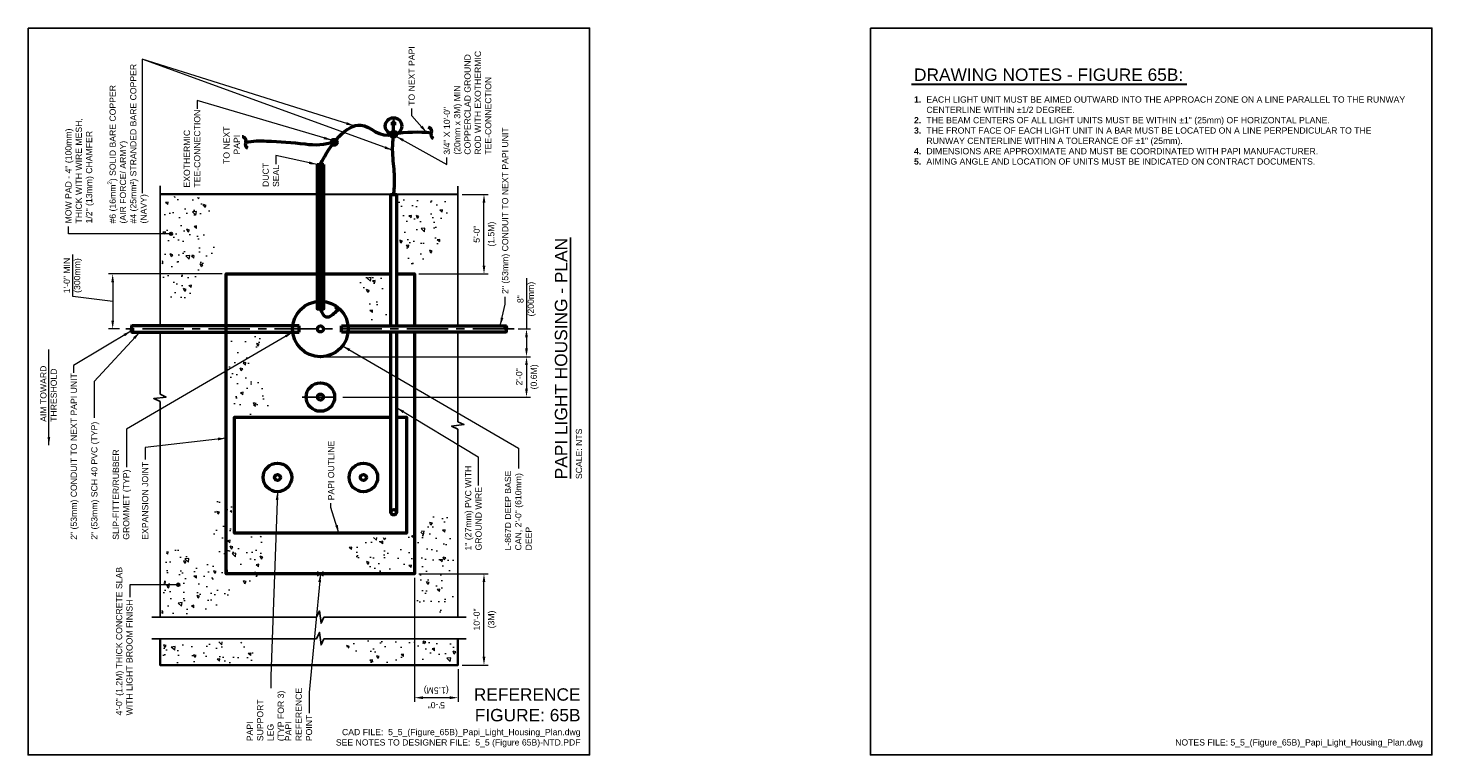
# Model space of a CAD drawing. Header units: inches. Extents: x 0 to 21.3, y 0 to 11.
import ezdxf
from ezdxf.enums import TextEntityAlignment as Align

# ---------------------------------------------------------------- set-up
doc = ezdxf.new("R2010")
doc.units = ezdxf.units.IN
doc.header["$LTSCALE"] = 0.5
doc.header["$MEASUREMENT"] = 0
doc.header["$PDSIZE"] = 2
doc.linetypes.add('CENTER', pattern=[2, 1.25, -0.25, 0.25, -0.25])
doc.layers.get('0').update_dxf_attribs({"linetype": 'CONTINUOUS'})
doc.layers.get('DEFPOINTS').update_dxf_attribs({"linetype": 'CONTINUOUS'})
for name, color, linetype, lineweight in [('E-AFLD-JBOX', 23, 'CONTINUOUS', 50), ('E-AFLD-LITE-APPR', 203, 'CONTINUOUS', 50), ('E-GRND-EQUI', 83, 'CONTINUOUS', 50), ('E-POWR-CNDT', 83, 'CONTINUOUS', 50), ('G-ANNO-PATT', 252, 'CONTINUOUS', 18), ('G-ANNO-RDME', 5, 'CONTINUOUS', 18), ('S-SLAB-EDGE', 41, 'CONTINUOUS', 35)]:
    doc.layers.add(name, color=color, linetype=linetype, lineweight=lineweight)
for name, color, linetype in [('G-ANNO-DIMS', 7, 'CONTINUOUS'), ('G-ANNO-SYMB', 6, 'CONTINUOUS'), ('G-ANNO-TEXT', 7, 'CONTINUOUS'), ('G-ANNO-TTLB', 7, 'CONTINUOUS')]:
    doc.layers.add(name, color=color, linetype=linetype)
doc.styles.add('00-E-TITLE-1_1', font='arial.ttf', dxfattribs={"height": 0.1875})
doc.styles.add('01-E-BLDG-1_1', font='arial.ttf', dxfattribs={"height": 0.09375})
doc.styles.add('ARIAL', font='arial.ttf')
doc.dimstyles.new('01-E-BLDG-1_1', dxfattribs={"dimtxt": 0.09375, "dimasz": 0.125, "dimexe": 0.0625, "dimexo": 0.0625, "dimgap": 0.0625, "dimtad": 1, "dimdec": 4, "dimzin": 3, "dimdsep": 46, "dimlunit": 4, "dimtxsty": '01-E-BLDG-1_1', "dimcen": 0.0625, "dimclrd": 1, "dimclre": 1, "dimclrt": 256, "dimazin": 0, "dimtfac": 1, "dimtdec": 4, "dimtmove": 1, "dimatfit": 3, "dimfxl": 1, "dimfrac": 2, "dimtolj": 1, "dimtzin": 3, "dimlwd": 0, "dimlwe": 0, "dimarcsym": 0})

# ---------------------------------------------------------------- blocks, each defined once
blk = doc.blocks.new('BREAK')
at = {"color": 0, "linetype": 'Continuous', "flags": 128}
blk.add_lwpolyline([(0, 0), (0.046625, 0.097375), (0.069125, -0.090125), (0.112375, 0)], dxfattribs=at)
blk = doc.blocks.new('G-DBRK')
at = {"color": 0, "linetype": 'ByBlock', "lineweight": -2}
blk.add_ellipse((0, -0.25), major_axis=(0, -0.25), ratio=0.4, dxfattribs=at)
blk.add_ellipse((0, -0.75), major_axis=(0, -0.25), ratio=0.4, start_param=0, end_param=3.141593, dxfattribs=at)
blk = doc.blocks.new('CPLTM')
at = {"color": 0, "linetype": 'Continuous'}
for centre, radius, start, end in [((-0.042, 0.046), 0.0616, 312.3419, 63.549), ((0.042, -0.044), 0.0612, 133.6326, 226.6061)]:
    blk.add_arc(centre, radius, start, end, dxfattribs=at)
blk = doc.blocks.new('G-TDT2')
at = {"linetype": 'ByBlock', "lineweight": -2}
h = blk.add_hatch(color=256, dxfattribs=at)
edge = h.paths.add_edge_path()
edge.add_arc((0, 0), 0.0444, 0, 360)
at = {"color": 0, "linetype": 'ByBlock', "lineweight": -2}
blk.add_circle((0, 0), 0.0444, dxfattribs=at)
blk = doc.blocks.new('*D5')
at = {"layer": 'DEFPOINTS', "color": 0, "transparency": 16777216}
for p in [(6.507, 8.483, -11773.57), (6.901, 8.483), (5.851, 7.279, -11773.57)]:
    blk.add_point(p, dxfattribs=at)
at = {"layer": 'G-ANNO-TEXT', "color": 1, "lineweight": 0, "transparency": 16777216}
for p, q in [((6.569, 8.483), (6.964, 8.483)), ((6.901, 7.404), (6.901, 8.358)), ((5.914, 7.279), (6.964, 7.279))]:
    blk.add_line(p, q, dxfattribs=at)
at = {"layer": 'G-ANNO-TEXT', "color": 1, "transparency": 16777216}
for points in [[(6.88, 8.358), (6.922, 8.358), (6.901, 8.483)], [(6.88, 7.404), (6.922, 7.404), (6.901, 7.279)]]:
    blk.add_solid(points, dxfattribs=at)
at = {"layer": 'G-ANNO-TEXT', "transparency": 16777216, "char_height": 0.0938, "attachment_point": 5, "rotation": 90, "style": '01-E-BLDG-1_1'}
for s, insert in [('\\A1;5\'-0"', (6.791, 7.881)), ('\\A1;(1.5M)', (7.025, 7.881))]:
    blk.add_mtext(s, dxfattribs=dict(at, insert=insert))
blk = doc.blocks.new('*D6')
at = {"layer": 'DEFPOINTS', "color": 0, "transparency": 16777216}
for p in [(4.425, 6.026, -11773.57), (4.703, 5.416, -11773.57), (7.545, 5.416)]:
    blk.add_point(p, dxfattribs=at)
at = {"layer": 'G-ANNO-TEXT', "color": 1, "lineweight": 0, "transparency": 16777216}
for p, q in [((4.488, 6.026), (7.607, 6.026)), ((7.545, 5.901), (7.545, 5.541)), ((4.766, 5.416), (7.607, 5.416))]:
    blk.add_line(p, q, dxfattribs=at)
at = {"layer": 'G-ANNO-TEXT', "color": 1, "transparency": 16777216}
for points in [[(7.524, 5.901), (7.565, 5.901), (7.545, 6.026)], [(7.524, 5.541), (7.565, 5.541), (7.545, 5.416)]]:
    blk.add_solid(points, dxfattribs=at)
at = {"layer": 'G-ANNO-TEXT', "transparency": 16777216, "char_height": 0.0938, "attachment_point": 5, "rotation": 90, "style": '01-E-BLDG-1_1'}
for s, insert in [('\\A1;2\'-0"', (7.434, 5.721)), ('\\A1;(0.6M)', (7.669, 5.721))]:
    blk.add_mtext(s, dxfattribs=dict(at, insert=insert))
blk = doc.blocks.new('*D7')
at = {"layer": 'DEFPOINTS', "color": 0, "transparency": 16777216}
for p in [(7.357, 6.446, -11773.57), (4.425, 6.026, -11773.57), (7.545, 6.026)]:
    blk.add_point(p, dxfattribs=at)
at = {"layer": 'G-ANNO-TEXT', "color": 1, "lineweight": 0, "transparency": 16777216}
for p, q in [((7.545, 7.216), (7.545, 6.446)), ((7.42, 6.446), (7.607, 6.446)), ((7.545, 6.321), (7.545, 6.151)), ((4.488, 6.026), (7.607, 6.026))]:
    blk.add_line(p, q, dxfattribs=at)
at = {"layer": 'G-ANNO-TEXT', "color": 1, "transparency": 16777216}
for points in [[(7.524, 6.321), (7.565, 6.321), (7.545, 6.446)], [(7.524, 6.151), (7.565, 6.151), (7.545, 6.026)]]:
    blk.add_solid(points, dxfattribs=at)
at = {"layer": 'G-ANNO-TEXT', "transparency": 16777216, "insert": (7.545, 6.898), "char_height": 0.0938, "attachment_point": 5, "rotation": 90, "style": '01-E-BLDG-1_1'}
blk.add_mtext('\\A1;8"\\P(200mm)', dxfattribs=at)
blk = doc.blocks.new('*D8')
at = {"layer": 'DEFPOINTS', "color": 0, "transparency": 16777216}
for p in [(5.851, 2.74, -11773.57), (6.901, 2.74), (6.508, 1.36, -11773.57)]:
    blk.add_point(p, dxfattribs=at)
at = {"layer": 'G-ANNO-TEXT', "color": 1, "lineweight": 0, "transparency": 16777216}
for p, q in [((5.914, 2.74), (6.964, 2.74)), ((6.901, 1.485), (6.901, 2.615)), ((6.57, 1.36), (6.964, 1.36))]:
    blk.add_line(p, q, dxfattribs=at)
at = {"layer": 'G-ANNO-TEXT', "color": 1, "transparency": 16777216}
for points in [[(6.88, 2.615), (6.922, 2.615), (6.901, 2.74)], [(6.88, 1.485), (6.922, 1.485), (6.901, 1.36)]]:
    blk.add_solid(points, dxfattribs=at)
at = {"layer": 'G-ANNO-TEXT', "transparency": 16777216, "char_height": 0.0938, "attachment_point": 5, "rotation": 90, "style": '01-E-BLDG-1_1'}
for s, insert in [('\\A1;10\'-0"', (6.791, 2.05)), ('\\A1;(3M)', (7.025, 2.05))]:
    blk.add_mtext(s, dxfattribs=dict(at, insert=insert))
blk = doc.blocks.new('*D9')
at = {"layer": 'DEFPOINTS', "color": 0, "transparency": 16777216}
for p in [(5.851, 2.74, -11773.57), (6.508, 1.36, -11773.57), (5.851, 0.866)]:
    blk.add_point(p, dxfattribs=at)
at = {"layer": 'G-ANNO-TEXT', "color": 1, "lineweight": 0, "transparency": 16777216}
for p, q in [((5.851, 2.678), (5.851, 0.803)), ((6.508, 1.298), (6.508, 0.803)), ((6.383, 0.866), (5.976, 0.866))]:
    blk.add_line(p, q, dxfattribs=at)
at = {"layer": 'G-ANNO-TEXT', "color": 1, "transparency": 16777216}
for points in [[(5.976, 0.887), (5.976, 0.845), (5.851, 0.866)], [(6.383, 0.887), (6.383, 0.845), (6.508, 0.866)]]:
    blk.add_solid(points, dxfattribs=at)
at = {"layer": 'G-ANNO-TEXT', "transparency": 16777216, "char_height": 0.0938, "attachment_point": 5, "rotation": 180, "style": '01-E-BLDG-1_1'}
for s, insert in [('\\A1;(1.5M)', (6.179, 0.99)), ('\\A1;5\'-0"', (6.179, 0.755))]:
    blk.add_mtext(s, dxfattribs=dict(at, insert=insert))
blk = doc.blocks.new('*D10')
at = {"layer": 'DEFPOINTS', "color": 0, "transparency": 16777216}
for p in [(2.999, 7.279, -11773.57), (1.281, 6.446), (1.447, 6.446, -11773.57)]:
    blk.add_point(p, dxfattribs=at)
at = {"layer": 'G-ANNO-TEXT', "color": 1, "lineweight": 0, "transparency": 16777216}
for p, q in [((0.678, 6.936), (0.678, 7.574)), ((2.937, 7.279), (1.218, 7.279)), ((1.281, 7.154), (1.281, 6.571)), ((1.281, 6.863), (0.678, 6.936)), ((1.385, 6.446), (1.218, 6.446))]:
    blk.add_line(p, q, dxfattribs=at)
at = {"layer": 'G-ANNO-TEXT', "color": 1, "transparency": 16777216}
for points in [[(1.26, 7.154), (1.301, 7.154), (1.281, 7.279)], [(1.26, 6.571), (1.301, 6.571), (1.281, 6.446)]]:
    blk.add_solid(points, dxfattribs=at)
at = {"layer": 'G-ANNO-TEXT', "transparency": 16777216, "insert": (0.678, 7.255), "char_height": 0.09375, "attachment_point": 5, "rotation": 90, "style": '01-E-BLDG-1_1'}
blk.add_mtext('\\A1;1\'-0" MIN\\P(300mm)', dxfattribs=at)
blk = doc.blocks.new('G-TDT1')
at = {"linetype": 'ByBlock', "lineweight": -2}
h = blk.add_hatch(color=256, dxfattribs=at)
edge = h.paths.add_edge_path()
edge.add_arc((0, 0), 0.0222, 0, 360)
at = {"color": 0, "linetype": 'ByBlock', "lineweight": -2}
blk.add_circle((0, 0), 0.0222, dxfattribs=at)
blk = doc.blocks.new('GRDROD')
at = {"color": 0, "linetype": 'Continuous'}
for p, q in [((0, 0.078), (0, 0)), ((0, 0), (0, -0.039)), ((0.039, -0.039), (-0.039, -0.039)), ((0.026, -0.059), (-0.026, -0.059)), ((0.013, -0.078), (-0.013, -0.078))]:
    blk.add_line(p, q, dxfattribs=at)
blk.add_circle((0, 0), 0.125, dxfattribs=at)

msp = doc.modelspace()

# ---------------------------------------------------------------- hatches: boundary and pattern name
at = {"layer": 'E-POWR-CNDT'}
msp.add_hatch(color=256, dxfattribs=at).paths.add_polyline_path([(4.71172, 6.71896), (4.66089, 6.76424), (4.67781, 6.78323), (4.72864, 6.73795)])
at = {"layer": 'G-ANNO-PATT'}
h = msp.add_hatch(dxfattribs=at)
h.set_pattern_fill('AR-CONC', color=256, scale=0.0625, angle=90)
h.paths.add_polyline_path([(2.01449, 6.86191), (2.03793, 8.45619), (2.98123, 8.42102), (2.58868, 8.01659), (2.87577, 7.67077), (2.49493, 6.93224)])
h = msp.add_hatch(dxfattribs=at)
h.set_pattern_fill('AR-CONC', color=256, scale=0.0625, angle=90)
h.paths.add_polyline_path([(5.60605, 8.4093), (5.64121, 7.48907), (5.9283, 7.36012), (6.23882, 7.78213), (6.47318, 8.42102)])
h = msp.add_hatch(dxfattribs=at)
h.set_pattern_fill('AR-CONC', color=256, scale=0.0625, angle=90)
h.paths.add_polyline_path([(4.97328, 7.22531), (5.43028, 7.22531), (5.43028, 6.55126), (5.19592, 6.56884)])
h = msp.add_hatch(dxfattribs=at)
h.set_pattern_fill('AR-CONC', color=256, scale=0.0625, angle=90)
h.paths.add_polyline_path([(3.60228, 5.14454), (3.03396, 5.15627), (3.04568, 6.31681), (3.57299, 6.34025), (3.43823, 5.78343), (3.79563, 5.32038)])
h = msp.add_hatch(dxfattribs=at)
h.set_pattern_fill('AR-CONC', color=256, scale=0.0625, angle=90)
h.paths.add_polyline_path([(3.59092, 3.31069), (3.54416, 2.60897), (2.96547, 2.38091), (2.77257, 2.13531), (2.01853, 2.14116), (2.10621, 3.19958), (2.80765, 2.89551), (2.81349, 4.01826), (3.08822, 3.86622), (3.08238, 3.29899)])
h = msp.add_hatch(dxfattribs=at)
h.set_pattern_fill('AR-CONC', color=256, scale=0.0625, angle=90)
h.paths.add_polyline_path([(5.89314, 2.13769), (5.89314, 3.26892), (6.08649, 3.64991), (6.30327, 3.69094), (6.47318, 3.67922), (6.44975, 2.13769)])
h = msp.add_hatch(dxfattribs=at)
h.set_pattern_fill('AR-CONC', color=256, scale=0.0625, angle=90)
h.paths.add_polyline_path([(4.84439, 3.30995), (4.86782, 2.77657), (5.80526, 2.7883), (5.84041, 3.4389), (5.75839, 3.4389), (5.74667, 3.26892)])
h = msp.add_hatch(dxfattribs=at)
h.set_pattern_fill('AR-CONC', color=256, scale=0.0625, angle=90)
h.paths.add_polyline_path([(2.02437, 1.38096), (3.59677, 1.38681), (3.22267, 1.70843), (2.04191, 1.71428)])
h = msp.add_hatch(dxfattribs=at)
h.set_pattern_fill('AR-CONC', color=256, scale=0.0625, angle=90)
h.paths.add_polyline_path([(4.73661, 1.73182), (5.05226, 1.3985), (6.47852, 1.39266), (6.47268, 1.73767)])

# ---------------------------------------------------------------- linework, layer by layer
at = {"layer": 'E-AFLD-JBOX', "elevation": -11773.57044}
for points in [[(5.85128, 6.39928), (5.85128, 2.74049), (2.99924, 2.74049), (2.99924, 7.27889), (4.37568, 7.27889)], [(4.47484, 7.27889), (5.49264, 7.27889)], [(5.5749, 7.27889), (5.85128, 7.27889), (5.85128, 6.49303)], [(5.57509, 5.10989), (5.72628, 5.10989), (5.72628, 3.35635), (3.12424, 3.35587), (3.12424, 5.10989), (5.49264, 5.10989)]]:
    msp.add_lwpolyline(points, dxfattribs=at)
at = {"layer": 'E-AFLD-LITE-APPR'}
for centre, radius in [((4.42526, 6.44616, -11773.57044), 0.42034), ((4.42526, 6.44616, -11773.57044), 0.04528), ((4.42526, 5.41551, -11773.57044), 0.21558), ((4.42526, 5.41551, -11773.57044), 0.04528), ((3.77475, 4.19918, -11773.57044), 0.21558), ((5.07577, 4.19918, -11773.57044), 0.21558), ((3.77475, 4.19918, -11773.57044), 0.04528), ((5.07577, 4.19918, -11773.57044), 0.04528)]:
    msp.add_circle(centre, radius, dxfattribs=at)
at = {"layer": 'E-GRND-EQUI'}
msp.add_line((4.37568, 8.93519, -11773.57044), (4.47484, 8.93519, -11773.57044), dxfattribs=at)
for points, elevation in [([(6.10484, 9.41055, 0.07199095), (5.53236, 9.39264)], -11773.57044), ([(4.6321, 9.27091, -0.106594), (4.19317, 9.24065, 0.02264098), (3.61249, 9.28444, 0.07897005), (3.29413, 9.26654, -1.82380084)], -4319.48503)]:
    msp.add_lwpolyline(points, format="xyb", dxfattribs=dict(at, elevation=elevation))
at = {"layer": 'E-GRND-EQUI', "elevation": -11773.57044}
for points in [[(4.37568, 8.93519), (4.37568, 6.75233), (4.47484, 6.75233), (4.47484, 8.93519)], [(5.49264, 6.49303), (5.49264, 8.48378), (5.57479, 8.48374), (5.57497, 6.49303)], [(5.49264, 3.6725), (5.49264, 6.39928)], [(5.57497, 6.39928), (5.57522, 3.6725)]]:
    msp.add_lwpolyline(points, dxfattribs=at)
at = {"layer": 'E-GRND-EQUI'}
msp.add_circle((5.53393, 3.6725, -11773.57044), 0.04129, dxfattribs=at)
for points, knots in [([(4.42526, 8.93519, -11773.57044), (4.57102, 9.24454, -4319.48503), (5.01892, 9.78081, -4319.48503), (5.31445, 9.32442, -4319.48503), (5.53236, 9.39264, -11773.57044)], [0, 0, 0, 0, 0.83495659, 1.4519791, 1.4519791, 1.4519791, 1.4519791]), ([(5.53371, 8.48376, -11773.57044), (5.54293, 8.54939), (5.54765, 8.64929), (5.54902, 8.84209), (5.50772, 9.1221), (5.52528, 9.31488), (5.53236, 9.39264)], [38.13956329, 38.13956329, 38.13956329, 38.13956329, 43.48530496, 64.63349045, 92.27738613, 110.96423578, 110.96423578, 110.96423578, 110.96423578])]:
    msp.add_open_spline(points, degree=3, knots=knots, dxfattribs=at)
at = {"layer": 'E-POWR-CNDT'}
for p, q in [((4.42526, 8.93519, -11773.57044), (4.42526, 6.75233, -11773.57044)), ((4.10382, 6.49303, -11773.57044), (1.57245, 6.49303, -11773.57044)), ((1.57245, 6.39928, -11773.57044), (4.10382, 6.39928, -11773.57044)), ((4.10382, 6.39928, -11773.57044), (4.10382, 6.49303, -11773.57044)), ((4.7467, 6.39928, -11773.57044), (4.7467, 6.49303, -11773.57044)), ((4.7467, 6.49303, -11773.57044), (7.23203, 6.49303, -11773.57044)), ((7.23203, 6.39928, -11773.57044), (4.7467, 6.39928, -11773.57044))]:
    msp.add_line(p, q, dxfattribs=at)
at = {"layer": 'E-POWR-CNDT', "elevation": -11773.57044}
msp.add_lwpolyline([(4.71172, 6.71896), (4.66089, 6.76424), (4.67781, 6.78323), (4.72864, 6.73795)], close=True, dxfattribs=at)
at = {"layer": 'E-POWR-CNDT'}
msp.add_open_spline([(4.42526, 6.75233, -11773.57044), (4.44615, 6.68732, -4319.48503), (4.49704, 6.60613, -4319.48503), (4.59346, 6.64049, -4319.48503), (4.66195, 6.7083, -4319.48503), (4.68905, 6.73916, -4319.48503)], degree=3, knots=[0, 0, 0, 0, 14.05773386, 26.97819949, 34.78734551, 34.78734551, 34.78734551, 34.78734551], dxfattribs=at)
at = {"layer": 'G-ANNO-DIMS', "linetype": 'CENTER'}
msp.add_line((7.35703, 6.44616, -11773.57044), (1.44745, 6.44616, -11773.57044), dxfattribs=at)
at = {"layer": 'G-ANNO-DIMS', "linetype": 'CENTER', "ltscale": 0.75}
msp.add_line((4.14718, 5.41551, -11773.57044), (4.70334, 5.41551, -11773.57044), dxfattribs=at)
at = {"layer": 'G-ANNO-SYMB'}
for p, q in [((1.99924, 8.6104, -11773.57044), (1.99924, 6.49733, -11773.57044)), ((6.5069, 8.6083, -11773.57044), (6.5069, 6.50004, -11773.57044)), ((1.99924, 6.40358, -11773.57044), (1.99924, 5.45908, -11773.57044)), ((6.5069, 6.40087, -11773.57044), (6.5069, 5.04284, -11773.57044)), ((1.99924, 5.34671, -11773.57044), (1.99924, 2.08302, -11773.57044)), ((6.5069, 4.93046, -11773.57044), (6.5069, 2.08302, -11773.57044)), ((4.37751, 2.70862), (4.47302, 2.77229, -417.27407)), ((4.37751, 2.77229, -417.27407), (4.47302, 2.70862)), ((1.87424, 2.08302, -11773.57044), (4.36693, 2.08302, -11773.57044)), ((4.47931, 2.08302, -11773.57044), (6.6325, 2.08302, -11773.57044)), ((1.87424, 1.75615, -11773.57044), (4.36693, 1.75615, -11773.57044)), ((4.47931, 1.75615, -11773.57044), (6.63257, 1.75615, -11773.57044))]:
    msp.add_line(p, q, dxfattribs=at)
at = {"layer": 'G-ANNO-TEXT', "linetype": 'Continuous', "lineweight": 30}
msp.add_line((13.3713, 10.14903), (17.54043, 10.14903), dxfattribs=at)
at = {"layer": 'G-ANNO-TEXT', "linetype": 'Continuous'}
msp.add_line((8.21294, 4.18439), (8.21294, 7.83137), dxfattribs=at)
at = {"layer": 'G-ANNO-TTLB'}
for points in [[(0, 11), (8.5, 11), (8.5, 0), (0, 0)], [(12.75, 11), (21.25, 11), (21.25, 0), (12.75, 0)]]:
    msp.add_lwpolyline(points, close=True, dxfattribs=at)
at = {"layer": 'S-SLAB-EDGE'}
for p, q in [((4.37568, 8.48429, -11773.57044), (1.99924, 8.4854, -11773.57044)), ((6.5069, 8.4833, -11773.57044), (4.47484, 8.48425, -11773.57044))]:
    msp.add_line(p, q, dxfattribs=at)
at = {"layer": 'S-SLAB-EDGE', "elevation": -11773.57044}
msp.add_lwpolyline([(1.99924, 1.75615), (1.99924, 1.36014), (6.50757, 1.36009), (6.50757, 1.75615)], dxfattribs=at)

# ---------------------------------------------------------------- block references
at = {"layer": 'E-GRND-EQUI'}
for name, p, rotation in [('GRDROD', (5.53238, 9.51764, -11773.57044), 179.9999999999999), ('CPLTM', (3.29413, 9.26654, -4319.48503), 21.86661026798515), ('G-TDT2', (5.53236, 9.39264, -11773.57044), 89.99999999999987), ('CPLTM', (6.10484, 9.41055, -11773.57044), 21.86661026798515), ('G-TDT2', (4.6321, 9.27091, -6080.27873), 89.99999999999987)]:
    msp.add_blockref(name, p, dxfattribs=dict(at, rotation=rotation))
at = {"layer": 'E-POWR-CNDT', "xscale": 0.09375, "yscale": 0.09375, "zscale": 0.09375, "rotation": 179.9999999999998}
msp.add_blockref('G-DBRK', (1.57245, 6.39928, -11773.57044), dxfattribs=at)
at = {"layer": 'E-POWR-CNDT', "xscale": 0.09375, "yscale": 0.09375, "zscale": 0.09375}
msp.add_blockref('G-DBRK', (7.23203, 6.49303, -11773.57044), dxfattribs=at)
at = {"layer": 'G-ANNO-SYMB', "rotation": 89.99999999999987}
for p in [(1.99924, 5.34671, -11773.57044), (6.5069, 4.93046, -11773.57044)]:
    msp.add_blockref('BREAK', p, dxfattribs=at)
at = {"layer": 'G-ANNO-SYMB'}
for p in [(4.36693, 2.08302, -11773.57044), (4.36693, 1.75615, -11773.57044)]:
    msp.add_blockref('BREAK', p, dxfattribs=at)
at = {"layer": 'G-ANNO-TEXT', "rotation": 89.99999999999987}
for p in [(2.16406, 7.88571), (2.27425, 2.57481)]:
    msp.add_blockref('G-TDT1', p, dxfattribs=at)

# ---------------------------------------------------------------- texts
at = {"layer": 'G-ANNO-RDME', "attachment_point": 9, "rotation": 0}
for s, insert, char_height, width, style in [('REFERENCE FIGURE: 65B', (8.36242, 0.50548), 0.1875, 1.660137, '00-E-TITLE-1_1'), ('CAD FILE:  5_5_(Figure_65B)_Papi_Light_Housing_Plan.dwg\\PSEE NOTES TO DESIGNER FILE:  5_5 (Figure 65B)-NTD.PDF', (8.36242, 0.11416), 0.09375, 4.6000344, '01-E-BLDG-1_1')]:
    msp.add_mtext(s, dxfattribs=dict(at, insert=insert, char_height=char_height, width=width, style=style))
at = {"layer": 'G-ANNO-RDME', "insert": (21.11242, 0.11416), "char_height": 0.09375, "width": 7.0264495, "attachment_point": 9, "style": '01-E-BLDG-1_1'}
msp.add_mtext('NOTES FILE: 5_5_(Figure_65B)_Papi_Light_Housing_Plan.dwg', dxfattribs=at)
at = {"layer": 'G-ANNO-TEXT', "style": '00-E-TITLE-1_1'}
msp.add_text('DRAWING NOTES - FIGURE 65B:', height=0.1875, dxfattribs=at).set_placement((13.41045, 10.1447), align=Align.BOTTOM_LEFT)
at = {"layer": 'G-ANNO-TEXT', "style": 'ARIAL'}
msp.add_text('PAPI LIGHT HOUSING - PLAN', height=0.1875, rotation=90, dxfattribs=at).set_placement((8.21727, 4.17113), align=Align.BOTTOM_LEFT)
at = {"layer": 'G-ANNO-TEXT', "style": '01-E-BLDG-1_1'}
msp.add_text('SCALE: NTS', height=0.09375, rotation=90, dxfattribs=at).set_placement((8.29193, 4.17441), align=Align.TOP_LEFT)
at = {"layer": 'G-ANNO-TEXT', "char_height": 0.09375, "attachment_point": 1, "rotation": 90, "style": '01-E-BLDG-1_1'}
for s, insert, width in [('\\A1;TO NEXT PAPI', (5.75876, 9.82282), 0.9702028), ('\\A1;3/4" X 10\'-0"\\P(20mm x 3M) MIN COPPERCLAD GROUND ROD WITH EXOTHERMIC TEE-CONNECTION', (6.29243, 9.08391), 1.7762809), ('\\A1;#6 (16mm{\\H0.7x;\\S2^ ;\\H1.4286x;) SOLID BARE COPPER\\P(AIR FORCE/ ARMY)\\P}#4 (25mm²) STRANDED BARE COPPER\\P(NAVY)', (1.20114, 8.04253), 2.4599737), ('\\A1;EXOTHERMIC TEE-CONNECTION', (2.35691, 8.58641), 1.1689645), ('\\A1;MOW PAD - 4" (100mm) THICK WITH WIRE MESH, 1/2" (13mm) CHAMFER', (0.56388, 8.04345), 1.6131623), ('\\A1;\\pi0.02387;TO NEXT\\P\\pi0.16651;PAPI', (2.9566, 8.9198), 0.6096011), ('\\A1;2" (53mm) CONDUIT TO NEXT PAPI UNIT', (7.1742, 6.97738), 2.5576745), ('\\A1;DUCT SEAL', (3.54952, 8.59494), 0.3737489), ('\\A1;AIM TOWARD THRESHOLD', (0.18477, 5.04057), 0.88072), ('\\A1;2" (53mm) CONDUIT TO NEXT PAPI UNIT', (0.64527, 3.25644), 2.5555832), ('\\A1;2" (53mm) SCH 40 PVC (TYP)', (0.95617, 3.25644), 2.3896832), ('\\A1;SLIP-FITTER/RUBBER GROMMET (TYP)', (1.28221, 3.25644), 1.1794486), ('\\A1;L-867D DEEP BASE CAN, 2\'-0" (610mm) DEEP', (7.21721, 3.09432), 1.5420213), ('\\A1;1" (27mm) PVC WITH GROUND WIRE', (6.61557, 3.09432), 1.3082253), ('\\A1;4\'-0" (1.2M) THICK CONCRETE SLAB WITH LIGHT BROOM FINISH', (1.33079, 0.59782), 2.2566418), ('\\A1;PAPI SUPPORT LEG\\P(TYP FOR 3)', (3.30991, 0.20832), 0.9219236), ('\\A1;PAPI REFERENCE POINT', (3.89303, 0.20832), 0.9219236)]:
    msp.add_mtext(s, dxfattribs=dict(at, insert=insert, width=width))
at = {"layer": 'G-ANNO-TEXT', "insert": (13.41045, 9.96565), "char_height": 0.09375, "width": 7.4237884, "attachment_point": 1, "style": '01-E-BLDG-1_1'}
msp.add_mtext('\\pi-0.1875,l0.1875,t0.1875;{\\fArial|b1|i0|c0|p34;1.^I}EACH LIGHT UNIT MUST BE AIMED OUTWARD INTO THE APPROACH ZONE ON A LINE PARALLEL TO THE RUNWAY CENTERLINE WITHIN ±1/2 DEGREE.\\P{\\fArial|b1|i0|c0|p34;2.^I}THE BEAM CENTERS OF ALL LIGHT UNITS MUST BE WITHIN ±1" (25mm) OF HORIZONTAL PLANE.\\P{\\fArial|b1|i0|c0|p34;3.^I}THE FRONT FACE OF EACH LIGHT UNIT IN A BAR MUST BE LOCATED ON A LINE PERPENDICULAR TO THE RUNWAY CENTERLINE WITHIN A TOLERANCE OF ±1" (25mm).\\P{\\fArial|b1|i0|c0|p34;4.^I}DIMENSIONS ARE APPROXIMATE AND MUST BE COORDINATED WITH PAPI MANUFACTURER.\\P{\\fArial|b1|i0|c0|p34;5.^I}AIMING ANGLE AND LOCATION OF UNITS MUST BE INDICATED ON CONTRACT DOCUMENTS.', dxfattribs=at)
at = {"layer": 'G-ANNO-TEXT', "char_height": 0.09375, "attachment_point": 1, "rotation": 90, "style": '01-E-BLDG-1_1'}
for s, insert in [('\\A1;PAPI OUTLINE', (4.54002, 3.85271)), ('\\A1;EXPANSION JOINT', (1.72463, 3.25644))]:
    msp.add_mtext(s, dxfattribs=dict(at, insert=insert))

# ---------------------------------------------------------------- dimensions: what is measured, and where the dimension line sits
at = {"layer": 'G-ANNO-TEXT'}
for base, p1, p2, angle, text, picture, middle in [((6.90129, 8.4833), (5.85128, 7.27889, -11773.57044), (6.5069, 8.4833, -11773.57044), 90, '5\'-0"\\X(1.5M)', '*D5', (6.90129, 7.8811)), ((7.54462, 5.41551), (4.42526, 6.02581, -11773.57044), (4.70334, 5.41551, -11773.57044), 90, '2\'-0"\\X(0.6M)', '*D6', (7.54462, 5.72066)), ((6.90129, 2.74049), (6.50757, 1.36009, -11773.57044), (5.85128, 2.74049, -11773.57044), 90, '10\'-0"\\X(3M)', '*D8', (6.90129, 2.05029)), ((5.85128, 0.86568), (6.50757, 1.36009, -11773.57044), (5.85128, 2.74049, -11773.57044), 180, '5\'-0"\\X(1.5M)', '*D9', (6.17943, 0.86568))]:
    dim = msp.add_linear_dim(base=base, p1=p1, p2=p2, angle=angle, text=text, dimstyle='01-E-BLDG-1_1', dxfattribs=at)
    dim.commit()
    dim.dimension.update_dxf_attribs({"geometry": picture, "text_midpoint": middle})
for base, p1, p2, text, picture, middle in [((1.28056, 6.44616), (2.99924, 7.27889, -11773.57044), (1.44745, 6.44616, -11773.57044), '1\'-0" MIN\\X(300mm)', '*D10', (0.67836, 6.99895)), ((7.54462, 6.02581), (7.35703, 6.44616, -11773.57044), (4.42526, 6.02581, -11773.57044), '8"\\X(200mm)', '*D7', (7.57032, 6.89792))]:
    dim = msp.add_linear_dim(base=base, p1=p1, p2=p2, angle=90, text=text, dimstyle='01-E-BLDG-1_1', dxfattribs=at)
    dim.commit()
    dim.dimension.update_dxf_attribs({"geometry": picture, "text_midpoint": middle, "dimtype": 160})

# ---------------------------------------------------------------- leaders
for points, override in [([(4.93685, 9.52001), (1.72724, 10.53055), (1.72724, 8.50082)], {"dimgap": 0.0625, "dimtad": 0}), ([(5.51866, 9.15062), (1.72724, 10.53055), (1.72724, 8.50082)], {"dimgap": 0.0625, "dimtad": 0}), ([(2.16406, 7.88571), (0.61359, 7.88657), (0.61359, 7.99648)], {"dimldrblk": 'None'}), ([(2.27425, 2.57481), (1.53807, 2.57356), (1.53807, 2.38826)], {"dimldrblk": 'None'})]:
    msp.add_leader(points, dimstyle='01-E-BLDG-1_1', override=override, dxfattribs=at)
for points in [[(4.6001, 9.3017), (2.55771, 9.90453), (2.55771, 9.77601)], [(6.0376, 9.41699), (5.80707, 9.6735), (5.80707, 9.78151)], [(5.56676, 9.36389), (6.34075, 8.93459), (6.34075, 9.04259)], [(4.37568, 8.93519), (3.74872, 9.07095), (3.74872, 8.94243)], [(7.14575, 6.49303), (7.2239, 6.8205), (7.2239, 6.93042)], [(1.56322, 6.41852), (0.68897, 5.89122), (0.68897, 5.78352)], [(1.69095, 6.39928), (1.0018, 5.65028), (1.0018, 5.10175)], [(4.00754, 6.39928), (1.48841, 4.92824), (1.48841, 4.35385)], [(4.75902, 6.19063), (7.42164, 4.64022), (7.42164, 4.33448)], [(0.31451, 4.68546), (0.31451, 6.13603)], [(5.57508, 5.25554), (6.81345, 4.5093), (6.81345, 4.0797)], [(2.99924, 4.79468), (1.77009, 4.65125), (1.77009, 4.47128)], [(3.77475, 3.9836), (3.6756, 1.18973), (3.6756, 1.00976)], [(4.70549, 3.35616), (4.58392, 3.74553), (4.58392, 3.81251)], [(4.42526, 2.74046), (4.2533, 0.94347), (4.2533, 0.6325)]]:
    msp.add_leader(points, dimstyle='01-E-BLDG-1_1', dxfattribs=at)

doc.saveas('drawing.dxf')
